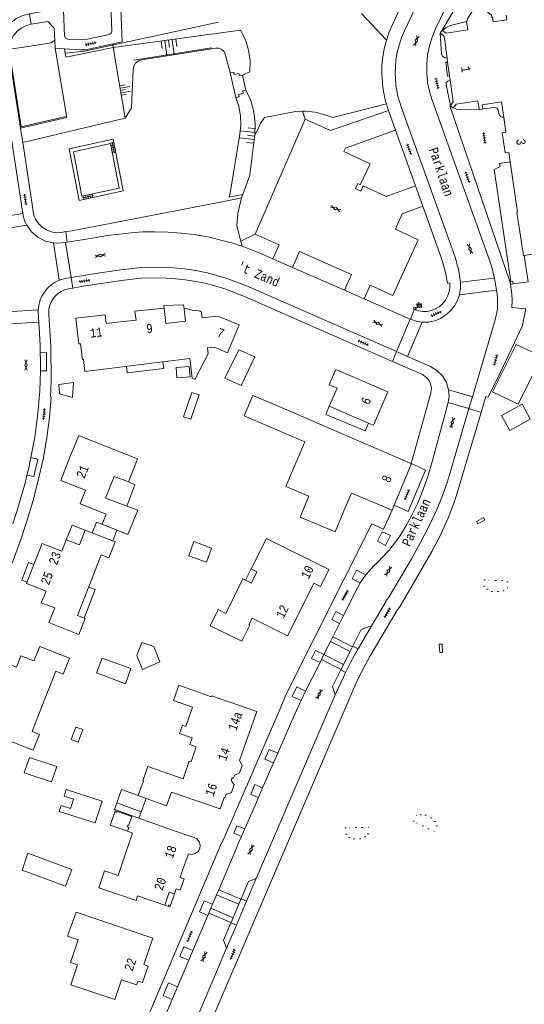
# Model space of a CAD drawing. Header units: metres. Extents: x 196790 to 198335, y 354523 to 356036.
# Tile 36 of 105: x 197560 to 197660, y 354627 to 354822. Entities that reach past the tile are written whole.
import ezdxf

# ---------------------------------------------------------------- set-up
doc = ezdxf.new("R2010")
doc.units = ezdxf.units.M
doc.linetypes.add('DGN Style 1', pattern=[1.160006, 0.00193, -1.158076])
doc.linetypes.add('DGN Style 2', pattern=[186.027128, 111.616277, -74.410851])
for name, color, linetype, lineweight in [('afdak', 252, 'DGN Style 2', 18), ('bij- of bedrijfsgebouw', 252, 'Continuous', 18), ('carport', 252, 'Continuous', 18), ('cultuurscheiding', 252, 'Continuous', 18), ('functiescheiding', 252, 'Continuous', 18), ('heg of haag', 252, 'Continuous', 18), ('hoofdgebouw', 252, 'Continuous', 18), ('hoofdgebouw maaiveld', 252, 'Continuous', 18), ('huisnummer BAG', 252, 'Continuous', 18), ('kant asfaltverharding', 252, 'Continuous', 18), ('kant klinkerverharding', 252, 'Continuous', 18), ('kant muur (extern)', 252, 'Continuous', 18), ('kant tegelverharding', 252, 'Continuous', 18), ('overbouw', 252, 'Continuous', 18), ('overig WOZ', 252, 'DGN Style 1', 18), ('raster', 252, 'Continuous', 18), ('straatnaam', 252, 'Continuous', 18), ('straatnaambord', 252, 'Continuous', 18), ('T22_berm', 252, 'DGN Style 2', 18), ('taludlijn', 252, 'Continuous', 18), ('taludsymbool', 252, 'Continuous', 18), ('toegangstrap', 252, 'Continuous', 18), ('tuinhuis', 252, 'DGN Style 2', 18), ('verh asfaltsymbool', 2, 'Continuous', 0), ('verh tegelsymbool', 2, 'Continuous', 0), ('vlakafsluiter grijs', 252, 'DGN Style 2', 18), ('vlakafsluiter groen', 252, 'DGN Style 2', 18), ('zwembad', 252, 'DGN Style 2', 18)]:
    doc.layers.add(name, color=color, linetype=linetype, lineweight=lineweight)
doc.styles.add('Style-Courier New', font='cour.ttf')
doc.styles.add('Style-simplex', font='simplex.shx')

# ---------------------------------------------------------------- blocks, each defined once
blk = doc.blocks.new('S435')
at = {"layer": 'straatnaambord', "color": 7, "linetype": 'Continuous', "lineweight": 0}
blk.add_circle((0, 0), 0.263, dxfattribs=at)
blk.add_circle((0, 0), 0.263, dxfattribs=at)
at = {"layer": 'straatnaambord', "color": 7, "linetype": 'Continuous', "lineweight": 0, "style": 'Style-simplex', "width": 0.428569}
blk.add_text('stn', height=1.05, dxfattribs=at).set_placement((0.32, 0.18))
blk = doc.blocks.new('TA')
at = {"layer": 'taludsymbool', "linetype": 'Continuous', "lineweight": 0}
for p, q in [((-0.5, 0), (-0.5, -0.5)), ((-0.25, 0), (-0.25, -1)), ((0, 0), (0, -0.5)), ((0.25, 0), (0.25, -1)), ((0.5, 0), (0.5, -0.5))]:
    blk.add_line(p, q, dxfattribs=at)
blk = doc.blocks.new('S612')
at = {"layer": 'verh asfaltsymbool', "color": 252}
for p, q in [((-0.99, -0.26), (0.01, 0.24)), ((0.01, -0.26), (-0.99, 0.24)), ((0.01, 0.24), (1.01, -0.26)), ((1.01, 0.24), (0.01, -0.26))]:
    blk.add_line(p, q, dxfattribs=at)
blk = doc.blocks.new('S642')
at = {"layer": 'verh tegelsymbool', "color": 252}
for p, q in [((-1.12, 0), (1.12, 0)), ((-0.9, -0.25), (-0.9, 0.25)), ((-0.45, -0.25), (-0.45, 0.25)), ((0, -0.25), (0, 0.25)), ((0.45, -0.25), (0.45, 0.25)), ((0.9, -0.25), (0.9, 0.25))]:
    blk.add_line(p, q, dxfattribs=at)

msp = doc.modelspace()

# ---------------------------------------------------------------- linework, layer by layer
at = {"layer": 'afdak'}
for p, q in [((197592.76, 354743.623), (197594.418, 354748.463)), ((197595.856, 354747.971), (197594.198, 354743.131)), ((197594.418, 354748.463), (197595.856, 354747.971)), ((197594.198, 354743.131), (197592.76, 354743.623)), ((197606.169, 354713.467), (197605.026, 354711.233)), ((197570.49, 354679.606), (197571.397, 354682.103)), ((197571.397, 354682.103), (197572.789, 354681.598)), ((197572.789, 354681.598), (197571.883, 354679.101)), ((197571.883, 354679.101), (197570.49, 354679.606)), ((197579.114, 354665.237), (197579.264, 354665.661)), ((197584.363, 354665.315), (197583.912, 354664.016))]:
    msp.add_line(p, q, dxfattribs=at)
at = {"layer": 'afdak', "flags": 128}
for points in [[(197658.648, 354757.929), (197663.764, 354755.565), (197659.076, 354746.113), (197653.982, 354748.538), (197658.648, 354757.929)], [(197588.661, 354754.546), (197588.818, 354753.217), (197581.57, 354752.362), (197581.421, 354753.624)], [(197621.638, 354745.697), (197620.965, 354744.059), (197628.759, 354740.836), (197629.397, 354742.373)], [(197637.901, 354734.328), (197640.716, 354733.06), (197637.253, 354724.828), (197634.51, 354726.079)], [(197581.805, 354730.692), (197583.085, 354730.16), (197581.53, 354725.901)], [(197652.218, 354723.626), (197652.479, 354723.195), (197651.087, 354722.4), (197650.827, 354722.837), (197652.218, 354723.626)], [(197569.509, 354719.245), (197570.643, 354722.159), (197573.256, 354721.14)], [(197563.097, 354714.356), (197562.029, 354714.756), (197560.694, 354711.197), (197561.705, 354710.818)], [(197573.95, 354709.869), (197575.235, 354709.374), (197573.052, 354703.703)], [(197644.087, 354696.902), (197643.521, 354696.904), (197643.418, 354698.553), (197643.994, 354698.559), (197644.087, 354696.902)], [(197579.496, 354667.085), (197579.036, 354665.749), (197579.264, 354665.661)], [(197579.114, 354665.237), (197578.196, 354662.644), (197581.608, 354661.436)]]:
    msp.add_lwpolyline(points, dxfattribs=at)
at = {"layer": 'bij- of bedrijfsgebouw', "flags": 128}
for points in [[(197604.189, 354749.804), (197606.9, 354755.49), (197603.695, 354756.909), (197600.948, 354751.257), (197604.189, 354749.804)], [(197617.538, 354727.762), (197615.843, 354723.732), (197622.783, 354720.812), (197624.46, 354724.797)], [(197575.465, 354692.875), (197576.595, 354695.789), (197582.285, 354693.727), (197581.212, 354690.68), (197575.465, 354692.875)], [(197561.175, 354673.028), (197562.179, 354676.088), (197567.604, 354674.308), (197566.601, 354671.249), (197561.175, 354673.028)], [(197563.453, 354652.735), (197560.736, 354653.691), (197561.864, 354657.067), (197564.696, 354656.053)], [(197564.696, 354656.053), (197570.591, 354653.846), (197569.348, 354650.528), (197563.453, 354652.735)]]:
    msp.add_lwpolyline(points, dxfattribs=at)
at = {"layer": 'carport'}
for p, q in [((197578.741, 354719.002), (197579.537, 354721.131)), ((197579.496, 354667.085), (197580.429, 354669.714)), ((197580.429, 354669.714), (197583.748, 354668.507)), ((197584.363, 354665.315), (197579.496, 354667.085)), ((197585.316, 354667.937), (197584.363, 354665.315))]:
    msp.add_line(p, q, dxfattribs=at)
at = {"layer": 'carport', "flags": 128}
for points in [[(197588.919, 354765.177), (197588.866, 354765.674), (197592.753, 354765.837), (197592.852, 354765.023)], [(197576.594, 354722.308), (197575.494, 354722.748), (197574.636, 354720.602)]]:
    msp.add_lwpolyline(points, dxfattribs=at)
at = {"layer": 'cultuurscheiding'}
msp.add_line((197604.333, 354777.442), (197604.083, 354778.417), dxfattribs=at)
at = {"layer": 'cultuurscheiding', "flags": 128}
for points in [[(197560.644, 354816.82), (197566.535, 354817.76), (197567.229, 354818.278)], [(197616.304, 354804.193), (197616.891, 354804.208), (197618.756, 354804.019), (197620.583, 354803.595), (197622.327, 354802.949), (197632.945, 354805.705)], [(197606.853, 354799.546), (197607.382, 354800.45), (197607.988, 354801.758), (197608.772, 354802.947), (197615.031, 354804.16), (197616.304, 354804.193)], [(197604.083, 354778.417), (197603.298, 354781.483), (197603.494, 354784.018)]]:
    msp.add_lwpolyline(points, dxfattribs=at)
at = {"layer": 'functiescheiding'}
for p, q in [((197554.368, 354780.423), (197561.657, 354781.595)), ((197566.935, 354778.09), (197568.108, 354770.709)), ((197654.794, 354768.704), (197647.432, 354767.838)), ((197563.919, 354764.799), (197556.771, 354764.388)), ((197640.036, 354762.388), (197637.164, 354755.58)), ((197650.001, 354747.555), (197645.282, 354748.954)), ((197621.869, 354699.032), (197625.761, 354697.084)), ((197624.449, 354694.49), (197620.577, 354696.454)), ((197603.719, 354646.969), (197599.3, 354648.819)), ((197598.166, 354646.165), (197602.584, 354644.292))]:
    msp.add_line(p, q, dxfattribs=at)
at = {"layer": 'heg of haag'}
for p, q in [((197570.663, 354780.463), (197601.381, 354786.455)), ((197601.381, 354786.455), (197604.216, 354787.008))]:
    msp.add_line(p, q, dxfattribs=at)
at = {"layer": 'heg of haag', "flags": 128}
for points in [[(197569.426, 354815.722), (197573.097, 354816.101), (197599.645, 354821.893)], [(197560.644, 354816.82), (197558.245, 354816.506), (197558.285, 354815.554), (197560.555, 354801.144), (197569.483, 354803.14)]]:
    msp.add_lwpolyline(points, dxfattribs=at)
at = {"layer": 'hoofdgebouw'}
for p, q in [((197644.023, 354820.283), (197644.072, 354820.247)), ((197644.981, 354814.706), (197645.09, 354813.911)), ((197645.09, 354813.911), (197645.459, 354811.229)), ((197645.459, 354811.229), (197645.567, 354810.445)), ((197656.139, 354803.428), (197656.202, 354803.008)), ((197593.146, 354762.612), (197592.852, 354765.023)), ((197588.648, 354754.544), (197581.193, 354753.595)), ((197594.02, 354755.164), (197588.648, 354754.544)), ((197611.703, 354745.667), (197637.829, 354734.359)), ((197621.638, 354745.697), (197629.397, 354742.373)), ((197637.901, 354734.328), (197634.51, 354726.079)), ((197637.829, 354734.359), (197637.901, 354734.328)), ((197573.307, 354729.064), (197572.221, 354726.361)), ((197613.049, 354729.822), (197617.599, 354727.908)), ((197617.599, 354727.908), (197617.538, 354727.762)), ((197634.51, 354726.079), (197634.103, 354725.088)), ((197624.46, 354724.797), (197624.54, 354724.988)), ((197576.594, 354722.308), (197581.714, 354720.26)), ((197590.921, 354687.887), (197591.796, 354690.376)), ((197592.169, 354690.245), (197591.796, 354690.376)), ((197592.169, 354690.245), (197594.6, 354689.39)), ((197593.172, 354682.228), (197594.505, 354686.021)), ((197583.748, 354668.507), (197585.316, 354667.937)), ((197582.526, 354664.507), (197582.469, 354664.346)), ((197583.912, 354664.016), (197582.526, 354664.507))]:
    msp.add_line(p, q, dxfattribs=at)
at = {"layer": 'hoofdgebouw', "flags": 128}
for points in [[(197648.842, 354822.02), (197648.832, 354822.092), (197648.984, 354822.124), (197648.953, 354822.487), (197650.104, 354824.167), (197652.19, 354824.495), (197653.763, 354823.248), (197653.826, 354822.83), (197654.001, 354822.889), (197654.008, 354822.836)], [(197654.008, 354822.836), (197654.126, 354821.918), (197656.842, 354822.333), (197656.715, 354823.241)], [(197644.072, 354820.247), (197644.8, 354819.709), (197649.08, 354820.383), (197648.842, 354822.02)], [(197643.643, 354819.66), (197643.581, 354819.706), (197644.023, 354820.283)], [(197643.643, 354819.66), (197644.372, 354819.129), (197644.981, 354814.706)], [(197645.567, 354810.445), (197646.17, 354806.06), (197645.67, 354805.358)], [(197645.634, 354805.275), (197645.619, 354805.287), (197645.67, 354805.358)], [(197646.24, 354804.861), (197646.206, 354804.814), (197645.634, 354805.275)], [(197651.367, 354804.595), (197651.108, 354806.246), (197646.767, 354805.597), (197646.24, 354804.861)], [(197656.139, 354803.428), (197655.745, 354806.051), (197651.945, 354805.487), (197652.073, 354804.686)], [(197652.073, 354804.686), (197652.083, 354804.622), (197651.38, 354804.51), (197651.367, 354804.595)], [(197656.202, 354803.008), (197656.65, 354800.031), (197655.897, 354799.901), (197656.498, 354795.94), (197657.221, 354796.053), (197657.497, 354794.177)], [(197660.237, 354775.626), (197660.107, 354775.606), (197658.828, 354784.148), (197658.971, 354784.169), (197657.497, 354794.177)], [(197690.715, 354780.293), (197690.661, 354780.285), (197690.624, 354780.532), (197668.57, 354777.155), (197668.608, 354776.908), (197660.237, 354775.626)], [(197580.203, 354762.459), (197583.343, 354762.812), (197583.116, 354764.54), (197588.919, 354765.177), (197589.241, 354762.139), (197593.15, 354762.582), (197593.146, 354762.612)], [(197592.852, 354765.023), (197593.171, 354765.072), (197594.726, 354764.705), (197595.036, 354764.745), (197596.014, 354764.569), (197596.22, 354764.457), (197596.321, 354764.245), (197596.449, 354763.247), (197599.564, 354763.572), (197603.753, 354761.86), (197601.476, 354756.322), (197598.782, 354757.399), (197597.492, 354757.309), (197597.614, 354756.123), (197595.002, 354751.048), (197594.452, 354751.298), (197594.02, 354755.164)], [(197580.203, 354762.459), (197577.39, 354762.142), (197577.193, 354763.831), (197571.422, 354763.158), (197572.016, 354758.063), (197572.344, 354758.101), (197572.698, 354754.95), (197572.897, 354754.973)], [(197581.193, 354753.595), (197573.182, 354752.576), (197572.897, 354754.973)], [(197629.397, 354742.373), (197630.407, 354741.94), (197633.26, 354748.598), (197622.901, 354753.02), (197621.615, 354749.941)], [(197621.615, 354749.941), (197623.184, 354749.286), (197621.638, 354745.697)], [(197609.972, 354741.584), (197604.739, 354743.804), (197606.452, 354747.842), (197611.703, 354745.667)], [(197613.049, 354729.822), (197616.808, 354738.684), (197609.972, 354741.584)], [(197574.745, 354738.794), (197571.959, 354739.905), (197570.236, 354735.586)], [(197574.745, 354738.794), (197583.591, 354735.266), (197581.805, 354730.692), (197579.01, 354731.807), (197577.283, 354727.478)], [(197573.307, 354729.064), (197568.413, 354731.016), (197570.236, 354735.586)], [(197577.283, 354727.478), (197583.696, 354725.096), (197581.714, 354720.26)], [(197634.103, 354725.088), (197626.017, 354728.499), (197624.54, 354724.988)], [(197576.594, 354722.308), (197577.388, 354724.294), (197572.221, 354726.361)], [(197574.16, 354710.405), (197576.446, 354716.247), (197577.937, 354715.666), (197579.172, 354718.834), (197573.256, 354721.14), (197572.11, 354718.201), (197569.509, 354719.245), (197568.632, 354716.991), (197564.726, 354718.502), (197563.215, 354714.657)], [(197616.758, 354706.975), (197618.581, 354710.622), (197619.922, 354709.962), (197621.573, 354713.323), (197609.195, 354719.516), (197606.169, 354713.467)], [(197563.215, 354714.657), (197561.595, 354710.537), (197565.501, 354709.019), (197564.545, 354706.719), (197567.245, 354705.748), (197566.073, 354702.837), (197571.954, 354700.47), (197573.227, 354703.633), (197571.743, 354704.231), (197574.16, 354710.405)], [(197606.169, 354713.467), (197607.297, 354712.903), (197606.297, 354710.81)], [(197605.026, 354711.233), (197604.478, 354711.502), (197601.105, 354704.636), (197599.579, 354705.386), (197598.014, 354702.2), (197604.305, 354699.109), (197605.875, 354702.304), (197605.669, 354702.405), (197606.323, 354703.721), (197613.371, 354700.198), (197616.758, 354706.975)], [(197606.297, 354710.81), (197606.219, 354710.647), (197605.026, 354711.233)], [(197554.177, 354691.642), (197555.685, 354695.506), (197559.608, 354693.987), (197560.483, 354696.24), (197563.1, 354695.217), (197564.257, 354698.096), (197570.13, 354695.736), (197568.862, 354692.581), (197567.396, 354693.17), (197565.118, 354687.331)], [(197604.788, 354678.121), (197607.262, 354685.162), (197598.309, 354688.309), (197598.239, 354688.111), (197594.6, 354689.39)], [(197557.077, 354679.844), (197562.96, 354677.508), (197564.207, 354680.649), (197562.739, 354681.233), (197565.118, 354687.331)], [(197590.921, 354687.887), (197590.731, 354687.347), (197594.505, 354686.021)], [(197593.172, 354682.228), (197592.53, 354682.454), (197591.96, 354680.831), (197594.432, 354679.962), (197593.968, 354678.642), (197595.269, 354678.184), (197594.225, 354675.212)], [(197604.788, 354678.121), (197603.854, 354675.464), (197604.333, 354674.464), (197603.818, 354672.998), (197602.893, 354672.547), (197602.674, 354672.03), (197602.581, 354672.043), (197602.568, 354672.007)], [(197583.748, 354668.507), (197584.773, 354671.422), (197584.669, 354671.459), (197585.658, 354674.27), (197592.639, 354671.816), (197593.876, 354675.335), (197594.225, 354675.212)], [(197585.316, 354667.937), (197589.376, 354666.46), (197590.352, 354669.17), (197599.978, 354665.884), (197600.784, 354668.152), (197600.951, 354668.091), (197601.189, 354668.789), (197602.245, 354669.119), (197602.775, 354670.643), (197602.179, 354671.586), (197602.338, 354672.023), (197602.538, 354671.926), (197602.568, 354672.007)], [(197581.608, 354661.436), (197581.882, 354662.209), (197581.571, 354662.319), (197581.681, 354662.631), (197581.841, 354662.574), (197582.469, 354664.346)], [(197592.37, 354653.116), (197593.709, 354656.939), (197594.358, 354656.835), (197595.05, 354657.004), (197595.616, 354657.436), (197595.942, 354658.006), (197596.034, 354658.656), (197595.852, 354659.345), (197595.408, 354659.903), (197594.832, 354660.218), (197590.336, 354661.741), (197583.912, 354664.016)], [(197581.608, 354661.436), (197582.639, 354661.072), (197581.256, 354657.052)], [(197581.256, 354657.052), (197579.753, 354652.679), (197577.106, 354653.589), (197575.948, 354650.223), (197583.325, 354647.687), (197583.647, 354648.624), (197589.018, 354646.778)], [(197590.955, 354649.03), (197591.284, 354649.987), (197592.094, 354649.729), (197592.863, 354652.007), (197592.079, 354652.284), (197592.37, 354653.116)], [(197571.484, 354645.394), (197569.754, 354640.62), (197571.849, 354639.918), (197570.331, 354635.385), (197571.715, 354634.921), (197570.393, 354630.977), (197579.145, 354628.044), (197580.463, 354631.975), (197583.435, 354630.973), (197583.738, 354631.679), (197584.611, 354631.428), (197585.742, 354634.715), (197584.895, 354635.006), (197586.671, 354640.232), (197571.484, 354645.394)]]:
    msp.add_lwpolyline(points, dxfattribs=at)
at = {"layer": 'hoofdgebouw maaiveld', "flags": 128}
msp.add_lwpolyline([(197589.018, 354646.778), (197589.915, 354649.388), (197590.955, 354649.03)], dxfattribs=at)
at = {"layer": 'kant asfaltverharding'}
for p, q in [((197616.871, 354802.628), (197606.958, 354779.807)), ((197560.882, 354783.903), (197554.001, 354782.794)), ((197569.35, 354778.192), (197569.675, 354778.244)), ((197570.456, 354771.262), (197569.35, 354778.192)), ((197601.677, 354778.275), (197597.915, 354779.211)), ((197614.369, 354773.224), (197610.462, 354774.942)), ((197624.653, 354768.703), (197614.369, 354773.224)), ((197654.362, 354771.129), (197647.64, 354770.337)), ((197628.521, 354767.002), (197624.653, 354768.703)), ((197637.682, 354762.974), (197628.521, 354767.002)), ((197557.072, 354761.996), (197564.038, 354762.413)), ((197634.963, 354756.563), (197637.682, 354762.974)), ((197649.316, 354745.238), (197645.213, 354746.479)), ((197628.87, 354712.293), (197627.779, 354710.692)), ((197624.48, 354704.224), (197623.681, 354702.637)), ((197623.681, 354702.637), (197622.335, 354699.961)), ((197622.335, 354699.961), (197626.243, 354698.037)), ((197626.243, 354698.037), (197626.298, 354698.146)), ((197619.793, 354694.874), (197616.949, 354689.186)), ((197620.109, 354695.506), (197619.793, 354694.874)), ((197623.968, 354693.54), (197620.109, 354695.506)), ((197623.911, 354693.428), (197623.968, 354693.54)), ((197607.137, 354652.047), (197622.807, 354688.458)), ((197616.949, 354689.186), (197616.029, 354687.346)), ((197611.421, 354676.925), (197610.585, 354675.005)), ((197610.585, 354675.005), (197608.418, 354670.024)), ((197608.418, 354670.024), (197607.582, 354668.106)), ((197607.582, 354668.106), (197604.882, 354661.901)), ((197599.72, 354649.801), (197604.13, 354647.94)), ((197604.13, 354647.94), (197604.157, 354648.005)), ((197597.549, 354644.72), (197597.751, 354645.195)), ((197602.177, 354643.33), (197597.751, 354645.195)), ((197594.603, 354637.791), (197597.549, 354644.72)), ((197602.146, 354643.257), (197602.177, 354643.33)), ((197569.933, 354564.335), (197601.282, 354638.271)), ((197593.783, 354635.862), (197594.603, 354637.791)), ((197591.539, 354630.584), (197593.783, 354635.862)), ((197590.475, 354628.081), (197591.539, 354630.584)), ((197587.89, 354622), (197590.475, 354628.081))]:
    msp.add_line(p, q, dxfattribs=at)
at = {"layer": 'kant asfaltverharding', "flags": 128}
for points in [[(197647.64, 354770.337), (197647.275, 354772.855), (197646.576, 354775.302), (197635.883, 354805.075), (197635.247, 354807.175), (197634.849, 354809.333), (197634.678, 354811.844), (197634.833, 354814.357), (197635.093, 354815.855), (197635.452, 354817.333), (197635.922, 354818.779), (197636.51, 354820.18), (197640.701, 354829.09)], [(197654.362, 354771.129), (197654.06, 354772.341), (197653.774, 354773.562), (197641.999, 354806.414), (197641.479, 354808.122), (197641.121, 354809.897), (197640.939, 354811.717), (197640.937, 354813.555), (197641.118, 354815.384), (197641.477, 354817.177), (197642.006, 354818.909), (197642.69, 354820.558), (197645.63, 354826.776)], [(197568.421, 354824.682), (197562.207, 354823.529), (197560.903, 354823.204), (197559.611, 354822.606), (197558.413, 354821.731), (197557.397, 354820.608), (197556.633, 354819.3), (197556.159, 354817.895), (197555.979, 354816.482), (197556.062, 354815.141), (197560.882, 354783.903)], [(197633.385, 354804.39), (197621.884, 354800.365), (197616.871, 354802.628)], [(197638.741, 354789.388), (197632.911, 354787.332), (197628.349, 354789.406), (197627.872, 354788.369), (197626.805, 354788.864), (197627.278, 354789.871), (197627.732, 354789.633), (197629.735, 354793.783), (197624.523, 354796.234), (197624.848, 354796.875), (197632.014, 354799.475), (197634.784, 354800.471)], [(197628.521, 354767.002), (197629.71, 354769.734), (197634.258, 354767.647), (197639.225, 354778.729), (197634.762, 354780.823), (197636.075, 354783.872), (197640.17, 354785.385)], [(197569.675, 354778.244), (197573.05, 354778.781), (197577.713, 354779.561), (197582.343, 354780.131), (197584.672, 354780.271), (197587.004, 354780.306), (197589.634, 354780.234), (197592.259, 354780.057), (197594.873, 354779.754), (197597.465, 354779.304), (197597.915, 354779.211)], [(197602.983, 354777.885), (197602.332, 354778.084), (197601.677, 354778.275)], [(197604.333, 354777.442), (197603.657, 354777.669), (197602.983, 354777.885)], [(197606.958, 354779.807), (197611.666, 354777.737), (197610.462, 354774.942)], [(197604.333, 354777.442), (197608.318, 354775.885), (197610.462, 354774.942)], [(197614.369, 354773.224), (197615.705, 354776.411), (197626.004, 354771.828), (197624.653, 354768.703)], [(197570.456, 354771.262), (197572.923, 354771.655), (197574.436, 354771.902), (197580.251, 354772.789), (197584.314, 354773.23), (197588.4, 354773.299), (197590.678, 354773.175), (197592.947, 354772.947), (197595.203, 354772.61), (197597.44, 354772.161), (197599.396, 354771.666), (197601.324, 354771.073), (197605.087, 354769.623), (197634.963, 354756.563)], [(197564.038, 354762.413), (197564.31, 354757.849), (197564.354, 354756.307)], [(197564.354, 354756.307), (197564.375, 354754.793), (197564.366, 354752.756)], [(197564.366, 354752.756), (197564.233, 354748.76), (197563.871, 354744.254), (197563.235, 354739.572), (197562.486, 354735.518)], [(197628.87, 354712.293), (197630.446, 354714.048), (197631.235, 354714.805), (197633.474, 354717.193), (197635.478, 354719.781), (197636.827, 354721.904), (197638.018, 354724.119), (197639.088, 354726.38), (197640.038, 354728.695), (197641.071, 354731.577), (197641.957, 354734.508), (197645.213, 354746.479)], [(197630.031, 354702.144), (197632.871, 354706.931), (197632.752, 354707.027), (197633.419, 354707.854), (197637.832, 354715.291), (197639.742, 354718.681), (197641.512, 354722.147), (197642.865, 354725.045), (197644.086, 354728.001), (197644.996, 354730.596), (197645.402, 354731.91), (197645.778, 354733.232), (197649.316, 354745.238)], [(197561.707, 354732.051), (197562.046, 354733.487), (197562.486, 354735.518)], [(197561.707, 354732.051), (197561.46, 354731.059), (197561.202, 354730.069), (197559.816, 354725.269), (197559.359, 354723.835), (197558.886, 354722.406)], [(197624.48, 354704.224), (197627.23, 354709.691), (197627.496, 354710.196), (197627.779, 354710.692)], [(197626.298, 354698.146), (197627.962, 354701.46), (197630.031, 354702.144)], [(197622.807, 354688.458), (197622.267, 354690.164), (197623.911, 354693.428)], [(197611.421, 354676.925), (197614.156, 354683.208), (197615.785, 354686.858), (197616.029, 354687.346)], [(197604.882, 354661.901), (197604.359, 354660.7), (197604.215, 354660.387)], [(197599.72, 354649.801), (197603.143, 354657.924), (197603.668, 354659.16), (197604.215, 354660.387)], [(197604.157, 354648.005), (197605.61, 354651.441), (197607.137, 354652.047)], [(197601.282, 354638.271), (197600.676, 354639.826), (197602.146, 354643.257)]]:
    msp.add_lwpolyline(points, dxfattribs=at)
at = {"layer": 'kant klinkerverharding'}
for p, q in [((197654.362, 354771.129), (197654.794, 354768.704)), ((197658.086, 354769.955), (197661.044, 354770.412)), ((197637.744, 354762.947), (197637.682, 354762.974)), ((197637.164, 354755.58), (197634.963, 354756.563)), ((197650.001, 354747.555), (197649.316, 354745.238)), ((197622.335, 354699.961), (197621.869, 354699.032)), ((197621.869, 354699.032), (197620.577, 354696.454)), ((197626.243, 354698.037), (197625.761, 354697.084)), ((197627.356, 354697.617), (197626.298, 354698.146)), ((197620.577, 354696.454), (197620.109, 354695.506)), ((197625.761, 354697.084), (197624.449, 354694.49)), ((197624.449, 354694.49), (197623.968, 354693.54)), ((197623.911, 354693.428), (197624.845, 354692.94)), ((197599.72, 354649.801), (197599.3, 354648.819)), ((197599.3, 354648.819), (197598.507, 354646.963)), ((197605.224, 354647.544), (197603.215, 354642.815)), ((197604.13, 354647.94), (197603.719, 354646.969)), ((197604.157, 354648.005), (197605.224, 354647.544)), ((197598.166, 354646.165), (197597.751, 354645.195)), ((197598.507, 354646.963), (197598.166, 354646.165)), ((197603.719, 354646.969), (197602.584, 354644.292)), ((197603.215, 354642.815), (197602.146, 354643.257)), ((197602.584, 354644.292), (197602.177, 354643.33))]:
    msp.add_line(p, q, dxfattribs=at)
at = {"layer": 'kant klinkerverharding', "flags": 128}
for points in [[(197578.522, 354827.832), (197578.306, 354827.617), (197578.234, 354827.321), (197578.538, 354820.098), (197578.408, 354819.689), (197578.045, 354819.46), (197573.634, 354818.505), (197572.666, 354818.385), (197569.793, 354818.526), (197569.364, 354818.716), (197569.173, 354819.145), (197568.925, 354824.176), (197568.77, 354824.526), (197568.421, 354824.682)], [(197567.299, 354816.693), (197569.588, 354802.997), (197560.423, 354800.857)], [(197560.857, 354798.042), (197581.201, 354802.849), (197578.81, 354816.858), (197569.402, 354814.934), (197569.134, 354816.579)], [(197561.657, 354781.595), (197561.276, 354782.376), (197560.996, 354783.198), (197560.882, 354783.903)], [(197566.935, 354778.09), (197565.361, 354778.462), (197563.876, 354779.211), (197562.61, 354780.289), (197561.657, 354781.595)], [(197566.935, 354778.09), (197567.782, 354778.043), (197568.628, 354778.098), (197569.35, 354778.192)], [(197563.919, 354764.799), (197564.027, 354765.714), (197564.269, 354766.633), (197564.645, 354767.526), (197565.152, 354768.364), (197565.776, 354769.12), (197566.494, 354769.772), (197567.281, 354770.304), (197568.108, 354770.709)], [(197568.108, 354770.709), (197569.586, 354771.123), (197570.456, 354771.262)], [(197647.64, 354770.337), (197647.645, 354769.1), (197647.443, 354767.88), (197647.432, 354767.838)], [(197650.001, 354747.555), (197654.52, 354762.844), (197654.944, 354764.981), (197654.975, 354767.16), (197654.894, 354767.933), (197654.794, 354768.704)], [(197647.432, 354767.838), (197647.032, 354766.69), (197646.447, 354765.625), (197645.677, 354764.647), (197644.758, 354763.807), (197643.707, 354763.138), (197642.553, 354762.67), (197641.334, 354762.417), (197640.09, 354762.384), (197640.036, 354762.388)], [(197564.038, 354762.413), (197563.911, 354764.427), (197563.919, 354764.799)], [(197640.036, 354762.388), (197638.866, 354762.571), (197637.744, 354762.947)], [(197637.164, 354755.58), (197641.671, 354753.578), (197642.959, 354752.808), (197644.054, 354751.717), (197644.847, 354750.39), (197645.282, 354748.954)], [(197645.213, 354746.479), (197645.371, 354747.713), (197645.282, 354748.954)], [(197624.845, 354692.94), (197625.806, 354694.887), (197626.863, 354696.783), (197627.356, 354697.617)]]:
    msp.add_lwpolyline(points, dxfattribs=at)
at = {"layer": 'kant muur (extern)'}
for p, q in [((197660.237, 354775.626), (197661.044, 354770.412)), ((197579.114, 354665.237), (197579.264, 354665.661)), ((197579.264, 354665.661), (197582.526, 354664.507))]:
    msp.add_line(p, q, dxfattribs=at)
at = {"layer": 'kant muur (extern)', "flags": 128}
for points in [[(197658.086, 354769.955), (197657.65, 354769.878), (197657.534, 354770.441), (197657.629, 354770.457)], [(197657.629, 354770.457), (197657.987, 354770.517), (197658.086, 354769.955)], [(197660.618, 354765.042), (197659.934, 354761.755), (197655.652, 354752.581), (197653.096, 354747.539)], [(197653.096, 354747.539), (197652.676, 354747.648), (197651.743, 354744.504)], [(197651.743, 354744.504), (197646.929, 354728.291), (197646.298, 354726.484), (197645.1, 354723.412), (197644.094, 354721.089)], [(197644.094, 354721.089), (197643.751, 354720.248), (197641.953, 354716.918), (197638.039, 354710.198), (197635.655, 354706.099), (197635.052, 354705.12)], [(197582.469, 354664.346), (197579.471, 354665.407), (197579.378, 354665.143), (197579.114, 354665.237)], [(197589.746, 354646.527), (197589.853, 354646.839), (197590.165, 354646.732)]]:
    msp.add_lwpolyline(points, dxfattribs=at)
at = {"layer": 'kant tegelverharding'}
for p, q in [((197567.229, 354818.278), (197567.299, 354816.693)), ((197569.134, 354816.579), (197567.299, 354816.693)), ((197633.385, 354804.39), (197634.784, 354800.471)), ((197560.857, 354798.042), (197560.423, 354800.857)), ((197634.784, 354800.471), (197638.741, 354789.388)), ((197638.741, 354789.388), (197640.17, 354785.385)), ((197630.031, 354702.144), (197627.356, 354697.617)), ((197607.137, 354652.047), (197605.224, 354647.544)), ((197603.215, 354642.815), (197601.282, 354638.271))]:
    msp.add_line(p, q, dxfattribs=at)
at = {"layer": 'kant tegelverharding', "flags": 128}
for points in [[(197569.134, 354816.579), (197572.294, 354816.383), (197573.325, 354816.414), (197580.558, 354817.984), (197580.27, 354826.293), (197584.21, 354828.365), (197588.027, 354830.656), (197589.018, 354825.992)], [(197635.696, 354824.634), (197634.152, 354821.38), (197633.455, 354819.732), (197632.995, 354818.319)], [(197567.229, 354818.278), (197567.122, 354820.689), (197565.811, 354822.021), (197562.535, 354821.455), (197561.605, 354821.206), (197560.686, 354820.764), (197559.837, 354820.128), (197559.119, 354819.317), (197558.579, 354818.378), (197558.246, 354817.371), (197558.12, 354816.359), (197558.18, 354815.398), (197560.423, 354800.857)], [(197632.945, 354805.705), (197632.791, 354806.233), (197632.649, 354806.764), (197632.238, 354808.939), (197632.027, 354811.731), (197632.047, 354813.132), (197632.18, 354814.527), (197632.47, 354816.237), (197632.872, 354817.925)], [(197632.995, 354818.319), (197632.901, 354818.03), (197632.872, 354817.925)], [(197645.459, 354811.229), (197645.091, 354811.186), (197644.709, 354813.911), (197645.09, 354813.911)], [(197632.945, 354805.705), (197633.113, 354805.173), (197633.385, 354804.39)], [(197645.634, 354805.275), (197645.501, 354805.25), (197657.496, 354770.24), (197657.785, 354768.019), (197657.876, 354766.649), (197657.845, 354765.277), (197660.618, 354765.042)], [(197569.675, 354778.244), (197569.378, 354780.332), (197568.486, 354780.145), (197567.522, 354780.125), (197566.534, 354780.297), (197565.582, 354780.669), (197564.723, 354781.225), (197564.007, 354781.926), (197563.46, 354782.721), (197563.091, 354783.554), (197560.857, 354798.042)], [(197570.087, 354796.729), (197572.043, 354786.54), (197580.765, 354788.454), (197578.805, 354798.64), (197570.087, 354796.729)], [(197578.271, 354797.825), (197570.897, 354796.185), (197572.571, 354787.354), (197579.96, 354788.988), (197578.271, 354797.825)], [(197657.497, 354794.177), (197655.374, 354793.851), (197655.509, 354793.276), (197654.33, 354792.676), (197657.629, 354770.457)], [(197637.744, 354762.947), (197638.548, 354764.934), (197639.338, 354764.658), (197640.164, 354764.519), (197641.002, 354764.525), (197641.825, 354764.68), (197642.655, 354764.998), (197643.415, 354765.458), (197644.084, 354766.043), (197644.641, 354766.735), (197645.083, 354767.535), (197645.382, 354768.398), (197645.524, 354769.301), (197645.505, 354770.215), (197645.059, 354770.128), (197644.633, 354772.491), (197643.951, 354774.794), (197640.17, 354785.385)], [(197570.794, 354769.141), (197572.839, 354769.505), (197580.466, 354770.679), (197584.308, 354771.108), (197588.174, 354771.186), (197590.39, 354771.071), (197592.599, 354770.854), (197594.794, 354770.531), (197596.971, 354770.098), (197598.977, 354769.594), (197600.955, 354768.989), (197604.813, 354767.502), (197634.131, 354754.601)], [(197567.244, 354767.454), (197567.645, 354767.88), (197568.376, 354768.408), (197569.163, 354768.779), (197569.962, 354768.993), (197570.794, 354769.141)], [(197542.896, 354674.063), (197559.207, 354715.869), (197560.486, 354719.297), (197561.644, 354722.737), (197562.872, 354726.839), (197563.955, 354730.982), (197564.905, 354735.212), (197565.676, 354739.479), (197566.19, 354743.492), (197566.515, 354747.524), (197566.351, 354747.571), (197566.514, 354750.78), (197566.456, 354757.61), (197566.026, 354763.914), (197566.034, 354764.741), (197566.197, 354765.596), (197566.525, 354766.436), (197567.015, 354767.212), (197567.244, 354767.454)], [(197564.366, 354752.756), (197565.566, 354752.748), (197565.561, 354756.354), (197564.354, 354756.307)], [(197634.131, 354754.601), (197640.1, 354751.975), (197640.953, 354751.37), (197641.309, 354750.945), (197641.588, 354750.455), (197641.773, 354749.923), (197641.86, 354749.376), (197641.755, 354748.335), (197638.155, 354735.276), (197637.829, 354734.359)], [(197562.486, 354735.518), (197563.85, 354735.237), (197563.041, 354731.749), (197561.707, 354732.051)], [(197634.103, 354725.088), (197632.37, 354721.366), (197630.039, 354722.372), (197613.137, 354688.73), (197611.863, 354685.687), (197600.424, 354659.23), (197600.353, 354659.262), (197565.242, 354576.367), (197560.373, 354565.175)], [(197632.798, 354718.117), (197631.197, 354718.928), (197632.142, 354720.802), (197633.79, 354720.115), (197632.798, 354718.117)], [(197627.779, 354710.692), (197626.146, 354711.496), (197627.015, 354713.239), (197628.87, 354712.293)], [(197573.343, 354560.488), (197572.142, 354562.748), (197627.154, 354691.311), (197628.394, 354693.795), (197629.754, 354696.216), (197635.052, 354705.12)], [(197623.681, 354702.637), (197622.126, 354703.412), (197622.921, 354705.023), (197624.48, 354704.224)], [(197619.793, 354694.874), (197618.101, 354695.665), (197618.904, 354697.28), (197620.577, 354696.454)], [(197622.807, 354688.458), (197624.426, 354692.009), (197624.845, 354692.94)], [(197616.949, 354689.186), (197615.173, 354690.049), (197614.273, 354688.167), (197616.029, 354687.346)], [(197610.585, 354675.005), (197608.884, 354675.714), (197609.693, 354677.655), (197611.421, 354676.925)], [(197607.582, 354668.106), (197606.048, 354668.751), (197606.856, 354670.704), (197608.418, 354670.024)], [(197604.215, 354660.387), (197602.701, 354661.032), (197603.336, 354662.534), (197604.882, 354661.901)], [(197597.549, 354644.72), (197595.896, 354645.432), (197596.808, 354647.649), (197598.507, 354646.963)], [(197593.783, 354635.862), (197592.01, 354636.623), (197592.804, 354638.544), (197594.603, 354637.791)], [(197590.475, 354628.081), (197588.685, 354628.869), (197589.748, 354631.351), (197591.539, 354630.584)]]:
    msp.add_lwpolyline(points, dxfattribs=at)
at = {"layer": 'overbouw'}
for p, q in [((197590.165, 354646.732), (197590.955, 354649.03)), ((197589.018, 354646.778), (197589.746, 354646.527))]:
    msp.add_line(p, q, dxfattribs=at)
at = {"layer": 'overbouw', "flags": 128}
msp.add_lwpolyline([(197590.165, 354646.732), (197590.058, 354646.42), (197589.746, 354646.527)], dxfattribs=at)
at = {"layer": 'overig WOZ', "flags": 128}
for points in [[(197652.423, 354711.284), (197652.271, 354709.891), (197652.977, 354709.826), (197652.974, 354709.034), (197656.167, 354708.933), (197656.222, 354709.706), (197656.943, 354709.69), (197656.94, 354711.09), (197652.423, 354711.284)], [(197638.309, 354663.424), (197638.897, 354664.612), (197639.566, 354664.293), (197639.94, 354665.039), (197642.681, 354663.638), (197642.367, 354662.938), (197642.995, 354662.574), (197642.405, 354661.364), (197638.309, 354663.424)], [(197624.856, 354662.085), (197624.964, 354660.681), (197625.557, 354660.686), (197625.572, 354659.862), (197628.725, 354659.989), (197628.713, 354660.795), (197629.337, 354660.818), (197629.417, 354662.229), (197624.856, 354662.085)]]:
    msp.add_lwpolyline(points, dxfattribs=at)
at = {"layer": 'raster'}
msp.add_line((197582.868, 354814.315), (197598.281, 354816.787), dxfattribs=at)
at = {"layer": 'raster', "flags": 128}
for points in [[(197648.842, 354822.02), (197645.665, 354821.209), (197644.798, 354820.845), (197644.072, 354820.247)], [(197643.643, 354819.66), (197643.894, 354815.607), (197644.09, 354815.109), (197644.54, 354814.821), (197644.981, 354814.706)], [(197645.67, 354805.358), (197644.779, 354809.45), (197644.827, 354809.887), (197645.127, 354810.207), (197645.567, 354810.445)], [(197651.367, 354804.595), (197647.536, 354804.55), (197646.868, 354804.624), (197646.24, 354804.861)], [(197652.073, 354804.686), (197654.4, 354804.95), (197654.871, 354804.824), (197655.13, 354804.412), (197655.262, 354803.713), (197655.372, 354803.424), (197655.595, 354803.178), (197655.894, 354803.033), (197656.202, 354803.008)]]:
    msp.add_lwpolyline(points, dxfattribs=at)
at = {"layer": 'T22_berm'}
msp.add_line((197570.663, 354780.463), (197569.378, 354780.332), dxfattribs=at)
at = {"layer": 'taludlijn'}
for p, q in [((197604.467, 354787.695), (197605.755, 354791.165)), ((197601.722, 354787.168), (197604.467, 354787.695)), ((197604.216, 354787.008), (197604.467, 354787.695)), ((197604.216, 354787.008), (197603.494, 354784.018))]:
    msp.add_line(p, q, dxfattribs=at)
at = {"layer": 'taludlijn', "flags": 128}
for points in [[(197578.81, 354816.858), (197604.041, 354820.313), (197604.991, 354818.386), (197605.628, 354816.304), (197605.92, 354814.147), (197605.863, 354811.999), (197604.447, 354811.342)], [(197581.201, 354802.849), (197582.444, 354804.857), (197582.729, 354812.466), (197582.868, 354813.136), (197583.248, 354813.756), (197583.82, 354814.206), (197584.469, 354814.422), (197599.168, 354816.713), (197599.745, 354816.701), (197600.318, 354816.468), (197600.764, 354816.04), (197601.011, 354815.518), (197602.016, 354811.823)], [(197605.755, 354791.165), (197605.899, 354791.62), (197606.853, 354799.546), (197606.947, 354801.82), (197606.68, 354804.109), (197606.054, 354806.327), (197605.099, 354808.393)], [(197601.722, 354787.168), (197601.92, 354787.581), (197603.931, 354799.632), (197604.108, 354801.467), (197604.028, 354803.327), (197603.689, 354805.158), (197603.104, 354806.906)]]:
    msp.add_lwpolyline(points, dxfattribs=at)
at = {"layer": 'toegangstrap'}
for p, q in [((197603.104, 354806.906), (197602.016, 354811.823)), ((197604.447, 354811.342), (197605.099, 354808.393))]:
    msp.add_line(p, q, dxfattribs=at)
at = {"layer": 'toegangstrap', "flags": 128}
for points in [[(197602.016, 354811.823), (197602.686, 354811.964), (197602.783, 354811.479), (197603.734, 354811.685), (197603.827, 354811.205), (197604.447, 354811.342)], [(197605.099, 354808.393), (197604.479, 354808.247), (197604.576, 354807.761), (197603.644, 354807.539), (197603.757, 354807.062), (197603.104, 354806.906)]]:
    msp.add_lwpolyline(points, dxfattribs=at)
at = {"layer": 'tuinhuis'}
for p, q in [((197591.251, 354753.385), (197593.856, 354753.605)), ((197591.423, 354751.347), (197591.251, 354753.385)), ((197593.856, 354753.605), (197594.028, 354751.567)), ((197594.028, 354751.567), (197591.423, 354751.347)), ((197568.004, 354749.995), (197570.935, 354750.414)), ((197568.172, 354748.204), (197568.004, 354749.995)), ((197570.935, 354750.414), (197570.701, 354747.463)), ((197570.701, 354747.463), (197568.172, 354748.204)), ((197593.76, 354716.079), (197594.767, 354718.87)), ((197594.767, 354718.87), (197598.302, 354717.595)), ((197598.302, 354717.595), (197597.295, 354714.803)), ((197597.295, 354714.803), (197593.76, 354716.079))]:
    msp.add_line(p, q, dxfattribs=at)
at = {"layer": 'tuinhuis', "flags": 128}
for points in [[(197655.791, 354743.867), (197659.837, 354746.095), (197661.447, 354743.126), (197657.41, 354740.936), (197655.791, 354743.867)], [(197584.629, 354693.478), (197583.509, 354696.288), (197584.477, 354698.843), (197586.846, 354698.066), (197588.032, 354695.03), (197584.629, 354693.478)]]:
    msp.add_lwpolyline(points, dxfattribs=at)
at = {"layer": 'vlakafsluiter grijs'}
for p, q in [((197644.023, 354820.283), (197647.348, 354825.957)), ((197562.535, 354821.455), (197562.207, 354823.529)), ((197570.794, 354769.141), (197570.456, 354771.262)), ((197634.131, 354754.601), (197634.963, 354756.563)), ((197651.743, 354744.504), (197649.316, 354745.238))]:
    msp.add_line(p, q, dxfattribs=at)
at = {"layer": 'vlakafsluiter groen'}
for p, q in [((197628.026, 354823.578), (197632.995, 354818.319)), ((197578.71, 354817.583), (197578.81, 354816.858)), ((197616.871, 354802.628), (197616.304, 354804.193)), ((197604.083, 354778.417), (197606.958, 354779.807))]:
    msp.add_line(p, q, dxfattribs=at)
at = {"layer": 'zwembad', "flags": 128}
msp.add_lwpolyline([(197575.218, 354663.087), (197568.094, 354665.376), (197568.475, 354666.564), (197570.363, 354665.957), (197570.96, 354667.818), (197569.079, 354668.423), (197569.485, 354669.688), (197576.604, 354667.401), (197575.218, 354663.087)], dxfattribs=at)

# ---------------------------------------------------------------- block references
at = {"layer": 'straatnaambord'}
msp.add_blockref('S435', (197638.565, 354765.117), dxfattribs=at)
at = {"layer": 'taludsymbool'}
for p, xscale, yscale, zscale, rotation in [((197589.744, 354818.283), 2.945288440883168, 2.945288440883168, 2.945288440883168, 7.805468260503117), ((197580.333, 354808.344), 1.86462864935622, 1.86462864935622, 1.86462864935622, 99.694696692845), ((197606.823, 354799.297), 2.877515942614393, 2.877515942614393, 2.877515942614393, 263.1540634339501)]:
    msp.add_blockref('TA', p, dxfattribs=dict(at, xscale=xscale, yscale=yscale, zscale=zscale, rotation=rotation))
at = {"layer": 'verh asfaltsymbool'}
for p, rotation in [((197638.885, 354818.2), 250.7856881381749), ((197622.883, 354784.894), 336.305028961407), ((197649.508, 354776.912), 109.7039515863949), ((197576.223, 354775.608), 8.680850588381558), ((197631.253, 354762.144), 156.3574983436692), ((197561.531, 354753.9), 270.4583564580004), ((197646.014, 354742.471), 254.8102128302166), ((197633.309, 354713.01), 59.33107335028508), ((197619.614, 354688.597), 63.43494882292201), ((197606.104, 354657.785), 66.61335784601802), ((197596.835, 354636.57), 246.9745079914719)]:
    msp.add_blockref('S612', p, dxfattribs=dict(at, rotation=rotation))
at = {"layer": 'verh tegelsymbool'}
for p, rotation in [((197574.311, 354817.619), 12.2428595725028), ((197642.977, 354809.729), 282.1868402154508), ((197652.371, 354798.894), 98.0490617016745), ((197578.776, 354797.022), 280.894182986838), ((197637.471, 354796.676), 290.0663496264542), ((197649.008, 354791.134), 288.9060609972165), ((197561.383, 354786.682), 278.510934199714), ((197573.81, 354787.279), 12.35482691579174), ((197573.085, 354770.542), 8.802804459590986), ((197642.809, 354764.045), 24.77113890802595), ((197628.361, 354758.276), 156.2295241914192), ((197654.594, 354754.865), 253.975890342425), ((197565.098, 354744.138), 84.4890230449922), ((197637.032, 354728.172), 67.10240897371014), ((197624.765, 354708.197), 59.74356283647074), ((197633.126, 354704.765), 239.3310733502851), ((197593.94, 354640.582), 67.04963698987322), ((197602.48, 354637.065), 67.04963698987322)]:
    msp.add_blockref('S642', p, dxfattribs=dict(at, rotation=rotation))

# ---------------------------------------------------------------- texts
at = {"layer": 'huisnummer BAG', "style": 'Style-Courier New', "width": 0.694444}
for s, rotation, p in [('1', 278.16251, (197647.75, 354813.037)), ('3', 278.34087, (197658.649, 354798.605)), ('11', 6.48566, (197574.283, 354759.3)), ('9', 6.48566, (197585.474, 354760.177)), ('7', 339.87983, (197599.222, 354759.594)), ('6', 66.92178, (197629.511, 354745.852)), ('21', 68.04972, (197573.072, 354731.248)), ('8', 67.04964, (197633.595, 354730.387)), ('23', 68.33696, (197567.603, 354714.078)), ('10', 63.3837, (197617.517, 354711.293)), ('25', 68.28371, (197566.027, 354710.115)), ('12', 63.3837, (197612.545, 354703.486)), ('14a', 69.93365, (197603.176, 354681.205)), ('14', 69.93365, (197601.139, 354675.233)), ('16', 70.18819, (197598.642, 354668.209)), ('18', 70.85863, (197590.593, 354655.874)), ('20', 70.85863, (197588.533, 354649.512)), ('22', 70.78569, (197582.624, 354633.535))]:
    msp.add_text(s, height=1.8, rotation=rotation, dxfattribs=at).set_placement(p)
at = {"layer": 'straatnaam', "style": 'Style-Courier New', "width": 0.694444}
for s, rotation, p in [('Parklaan', 288.67058, (197641.345, 354796.629)), ("'t Zand", 336.30503, (197603.209, 354772.832)), ('Parklaan', 65.1008, (197637.591, 354717.758))]:
    msp.add_text(s, height=1.8, rotation=rotation, dxfattribs=at).set_placement(p)

doc.saveas('drawing.dxf')
